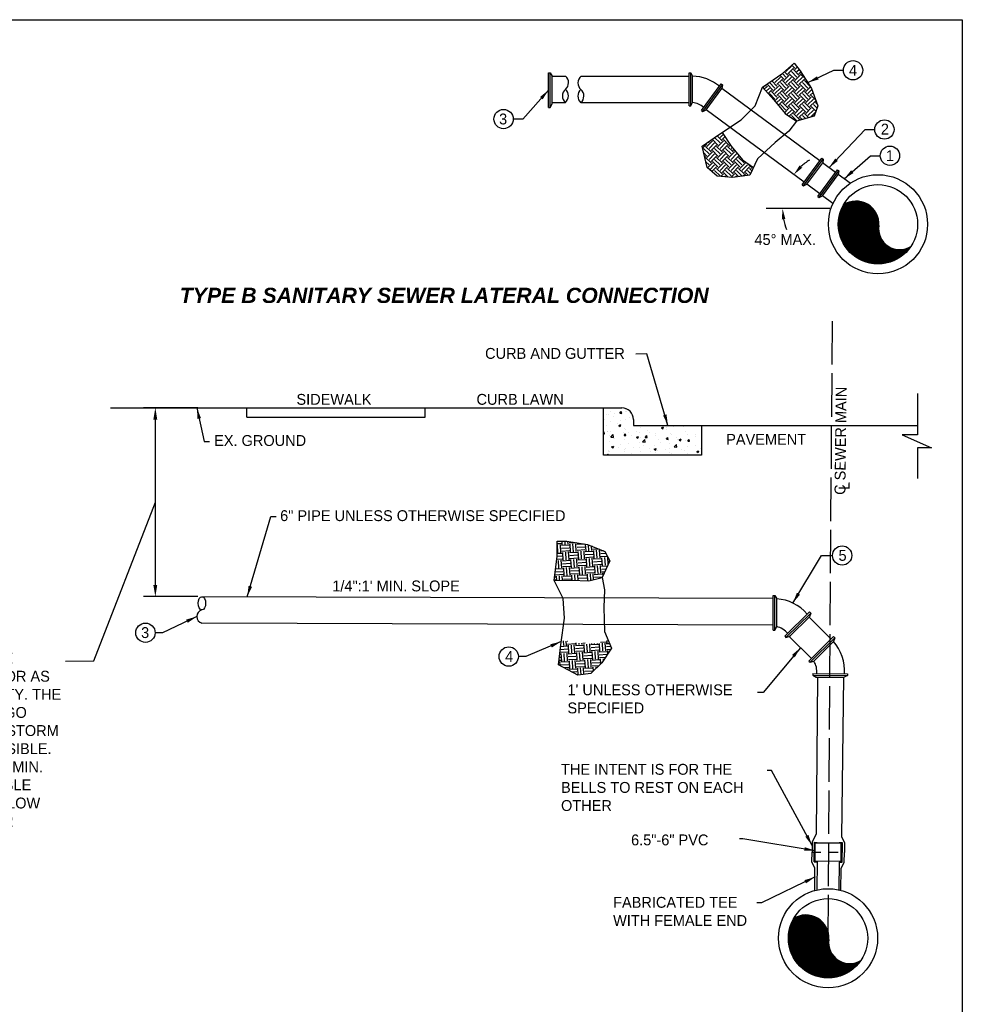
# Model space of a CAD drawing. Header units: feet. Extents: x 6 to 231, y 4 to 30.
# Tile 5 of 67: x 26 to 36, y 13 to 24. Entities that reach past the tile are written whole.
import ezdxf
from ezdxf.enums import TextEntityAlignment as Align

# ---------------------------------------------------------------- set-up
doc = ezdxf.new("R2010")
doc.units = ezdxf.units.FT
doc.header["$MEASUREMENT"] = 0
doc.linetypes.add('B', pattern=[0.3, 0.25, -0.05])
doc.linetypes.add('C', pattern=[0.6, 0.5, -0.1])
doc.layers.add('COLUMNS', color=6, linetype='Continuous', plot=False)
for name, color, linetype in [('DETAIL', 50, 'Continuous'), ('P-HATCH', 247, 'Continuous'), ('text', 9, 'Continuous'), ('UTIL_SAN', 6, 'Continuous')]:
    doc.layers.add(name, color=color, linetype=linetype)
doc.styles.add('Slanted-Normal', font='font31.shx', dxfattribs={"height": 0.14})
doc.styles.get("Standard").update_dxf_attribs({"font": 'arial.ttf'})
doc.dimstyles.new('COEC', dxfattribs={"dimscale": 13.9, "dimtxt": 0.18, "dimasz": 0.18, "dimexe": 0.18, "dimexo": 0.0625, "dimgap": 0.09, "dimtad": 1, "dimzin": 0, "dimdsep": 46, "dimtxsty": 'Standard', "dimcen": 0.09, "dimclrd": 256, "dimclre": 256, "dimclrt": 256, "dimaunit": 1, "dimadec": 4, "dimazin": 0, "dimtfac": 1, "dimtofl": 0, "dimtmove": 0, "dimatfit": 3, "dimfxl": 1, "dimtolj": 1, "dimtzin": 0, "dimlwd": -1, "dimlwe": -1, "dimarcsym": 0})
doc.dimstyles.get("Standard").update_dxf_attribs({"dimtxt": 0.18, "dimasz": 0.18, "dimexe": 0.18, "dimexo": 0.0625, "dimgap": 0.09, "dimtad": 0, "dimtih": 1, "dimtoh": 1, "dimdec": 4, "dimzin": 0, "dimdsep": 46, "dimtxsty": 'Standard', "dimcen": 0.09, "dimadec": 0, "dimazin": 0, "dimtfac": 1, "dimtdec": 4, "dimtofl": 0, "dimtmove": 0, "dimatfit": 3, "dimfxl": 1, "dimtolj": 1, "dimtzin": 0, "dimarcsym": 0})

# ---------------------------------------------------------------- blocks, each defined once
blk = doc.blocks.new('*X7')
at = {"color": 0}
for p, q in [((6.0338, 5.9889), (6.0338, 5.9889)), ((6.095, 5.9792), (6.1047, 5.9907)), ((6.095, 5.9792), (6.107, 5.9782)), ((6.107, 5.9782), (6.1047, 5.9907)), ((6.1331, 5.9882), (6.1331, 5.9882)), ((6.1348, 6.0017), (6.1348, 6.0017)), ((6.1366, 5.9924), (6.1366, 5.9924)), ((5.9897, 5.9356), (5.9897, 5.9356)), ((6.0073, 5.9717), (6.0073, 5.9717)), ((6.02, 5.9723), (6.02, 5.9723)), ((6.0314, 5.9223), (6.0314, 5.9223)), ((6.0543, 5.9579), (6.0543, 5.9579)), ((6.0573, 5.9783), (6.0573, 5.9783)), ((6.0964, 5.9311), (6.0964, 5.9311)), ((6.1324, 5.9351), (6.1324, 5.9351)), ((6.161, 5.9534), (6.161, 5.9534)), ((5.9849, 5.848), (5.989, 5.8528)), ((5.9913, 5.8403), (5.989, 5.8528)), ((6.0047, 5.8994), (6.0047, 5.8994)), ((6.0117, 5.853), (6.0117, 5.853)), ((6.0145, 5.8563), (6.0145, 5.8563)), ((6.029, 5.8557), (6.029, 5.8557)), ((6.0805, 5.9094), (6.0805, 5.9094)), ((6.0878, 5.897), (6.1018, 5.9024)), ((6.0878, 5.897), (6.0978, 5.8903)), ((6.0978, 5.8903), (6.1018, 5.9024)), ((6.1212, 5.8518), (6.1212, 5.8518)), ((6.1284, 5.873), (6.1284, 5.873)), ((6.13, 5.8685), (6.13, 5.8685)), ((6.1541, 5.8471), (6.1541, 5.8471)), ((6.2042, 5.8537), (6.2042, 5.8537)), ((6.228, 5.8473), (6.228, 5.8473)), ((6.2339, 5.8835), (6.2339, 5.8835)), ((6.245, 5.893), (6.245, 5.893)), ((6.28, 5.8637), (6.28, 5.8637)), ((6.2929, 5.8491), (6.2929, 5.8491)), ((6.3752, 5.881), (6.3892, 5.8864)), ((6.3752, 5.881), (6.3852, 5.8743)), ((6.3852, 5.8743), (6.3892, 5.8864)), ((6.4063, 5.8803), (6.4063, 5.8803)), ((6.4096, 5.8691), (6.4096, 5.8691)), ((6.4563, 5.8869), (6.4563, 5.8869)), ((6.5262, 5.8892), (6.5262, 5.8892)), ((6.539, 5.8588), (6.539, 5.8588)), ((5.9849, 5.8408), (5.9913, 5.8403)), ((6.0265, 5.7891), (6.0265, 5.7891)), ((6.0278, 5.8305), (6.0278, 5.8305)), ((6.0349, 5.8185), (6.0504, 5.8347)), ((6.0349, 5.8185), (6.0527, 5.8157)), ((6.0527, 5.8157), (6.0505, 5.8347)), ((6.0597, 5.8091), (6.0597, 5.8091)), ((6.1228, 5.8288), (6.1324, 5.8403)), ((6.1228, 5.8288), (6.1347, 5.8277)), ((6.1276, 5.802), (6.1276, 5.802)), ((6.1348, 5.8277), (6.1324, 5.8403)), ((6.1763, 5.8291), (6.1763, 5.8291)), ((6.2072, 5.8165), (6.2212, 5.8219)), ((6.2072, 5.8165), (6.2171, 5.8098)), ((6.2171, 5.8098), (6.2212, 5.8219)), ((6.2274, 5.7848), (6.2274, 5.7848)), ((6.2314, 5.8169), (6.2314, 5.8169)), ((6.2483, 5.7854), (6.2639, 5.8016)), ((6.2483, 5.7854), (6.2661, 5.7826)), ((6.2661, 5.7826), (6.2639, 5.8016)), ((6.2662, 5.8162), (6.2759, 5.8277)), ((6.2662, 5.8162), (6.2782, 5.8152)), ((6.2782, 5.8152), (6.2759, 5.8277)), ((6.3341, 5.831), (6.3341, 5.831)), ((6.3348, 5.8427), (6.3348, 5.8427)), ((6.3537, 5.8014), (6.3537, 5.8014)), ((6.4037, 5.808), (6.4037, 5.808)), ((6.4097, 5.8037), (6.4193, 5.8152)), ((6.4097, 5.8037), (6.4217, 5.8026)), ((6.4217, 5.8026), (6.4193, 5.8152)), ((6.4351, 5.8438), (6.4351, 5.8438)), ((6.4415, 5.8382), (6.4415, 5.8382)), ((6.4795, 5.818), (6.4795, 5.818)), ((6.486, 5.7992), (6.486, 5.7992)), ((6.4946, 5.8005), (6.5086, 5.8058)), ((6.4946, 5.8005), (6.5046, 5.7938)), ((6.5046, 5.7938), (6.5086, 5.8058)), ((6.5366, 5.7922), (6.5366, 5.7922)), ((6.5483, 5.8337), (6.5483, 5.8337)), ((6.5531, 5.7911), (6.5628, 5.8026)), ((6.5531, 5.7911), (6.5651, 5.7901)), ((6.5651, 5.7901), (6.5628, 5.8026)), ((6.6026, 5.8192), (6.6026, 5.8192)), ((6.6058, 5.8346), (6.6058, 5.8346)), ((6.0177, 5.7272), (6.0177, 5.7272)), ((6.0194, 5.7191), (6.0194, 5.7191)), ((6.0241, 5.7226), (6.0241, 5.7226)), ((6.0391, 5.752), (6.0532, 5.7574)), ((6.0391, 5.752), (6.0491, 5.7453)), ((6.0491, 5.7453), (6.0532, 5.7574)), ((6.0823, 5.7496), (6.0823, 5.7496)), ((6.1015, 5.7682), (6.1015, 5.7682)), ((6.1245, 5.7227), (6.1245, 5.7227)), ((6.1251, 5.7354), (6.1251, 5.7354)), ((6.136, 5.7391), (6.136, 5.7391)), ((6.1516, 5.7748), (6.1516, 5.7748)), ((6.1891, 5.7451), (6.1891, 5.7451)), ((6.229, 5.7504), (6.229, 5.7504)), ((6.2312, 5.7182), (6.2312, 5.7182)), ((6.2527, 5.7591), (6.2527, 5.7591)), ((6.2958, 5.7405), (6.2958, 5.7405)), ((6.301, 5.7225), (6.301, 5.7225)), ((6.3266, 5.736), (6.3406, 5.7413)), ((6.3266, 5.736), (6.3365, 5.7293)), ((6.3317, 5.7645), (6.3317, 5.7645)), ((6.3365, 5.7293), (6.3406, 5.7413)), ((6.338, 5.7137), (6.338, 5.7137)), ((6.3511, 5.7291), (6.3511, 5.7291)), ((6.3693, 5.7791), (6.3693, 5.7791)), ((6.4026, 5.736), (6.4026, 5.736)), ((6.4269, 5.7391), (6.4269, 5.7391)), ((6.4327, 5.7773), (6.4327, 5.7773)), ((6.4618, 5.7523), (6.4773, 5.7685)), ((6.4618, 5.7523), (6.4796, 5.7495)), ((6.4796, 5.7495), (6.4773, 5.7685)), ((6.5094, 5.7315), (6.5094, 5.7315)), ((6.5342, 5.7257), (6.5342, 5.7257)), ((6.5532, 5.7557), (6.5532, 5.7557)), ((6.6032, 5.7623), (6.6032, 5.7623)), ((6.614, 5.7199), (6.628, 5.7253)), ((6.614, 5.7199), (6.6239, 5.7132)), ((6.6161, 5.727), (6.6161, 5.727)), ((6.624, 5.7132), (6.628, 5.7253)), ((6.6368, 5.7398), (6.6368, 5.7398)), ((6.012, 5.6967), (6.0167, 5.7024)), ((6.0178, 5.6967), (6.0167, 5.7024)), ((6.1747, 5.7059), (6.1747, 5.7059)), ((6.3293, 5.6979), (6.3293, 5.6979)), ((6.4303, 5.7107), (6.4303, 5.7107)), ((6.4448, 5.7092), (6.4448, 5.7092)), ((6.5515, 5.7047), (6.5515, 5.7047)), ((6.5943, 5.6998), (6.5943, 5.6998))]:
    blk.add_line(p, q, dxfattribs=at)
blk = doc.blocks.new('*X8')
at = {"color": 0}
for p, q in [((5.09, -96.73), (8.32, -93.51)), ((5.09, -96.91), (8.47, -93.54)), ((5.09, -97.09), (8.61, -93.57)), ((5.09, -97.26), (8.75, -93.61)), ((5.1, -96.54), (8.16, -93.49)), ((5.1, -97.43), (8.88, -93.65)), ((5.12, -96.35), (8, -93.47)), ((5.12, -97.59), (9.01, -93.7)), ((5.14, -97.75), (9.14, -93.75)), ((5.15, -96.15), (7.83, -93.46)), ((5.16, -97.9), (9.26, -93.8)), ((5.18, -95.94), (7.65, -93.47)), ((5.22, -95.72), (7.46, -93.48)), ((5.28, -95.48), (7.26, -93.5)), ((5.35, -95.24), (7.04, -93.54)), ((5.43, -94.98), (6.81, -93.6)), ((5.54, -94.69), (6.54, -93.69)), ((5.69, -94.37), (6.23, -93.83)), ((5.18, -98.05), (9.38, -93.86)), ((5.21, -98.2), (9.49, -93.92)), ((5.24, -98.35), (9.6, -93.99)), ((5.28, -98.49), (9.71, -94.06)), ((5.32, -98.63), (9.81, -94.13)), ((5.36, -98.76), (9.91, -94.21)), ((5.4, -98.9), (10.01, -94.29)), ((5.45, -99.03), (10.1, -94.37)), ((5.49, -99.16), (10.19, -94.46)), ((5.55, -99.28), (10.28, -94.55)), ((5.6, -99.41), (10.36, -94.64)), ((5.65, -99.53), (10.44, -94.74)), ((5.71, -99.65), (10.52, -94.84)), ((5.77, -99.77), (10.6, -94.94)), ((5.83, -99.88), (10.67, -95.05)), ((5.9, -99.99), (10.73, -95.15)), ((5.96, -100.1), (10.8, -95.27)), ((6.03, -100.21), (10.86, -95.38)), ((6.1, -100.32), (10.92, -95.5)), ((6.17, -100.42), (10.97, -95.63)), ((6.25, -100.53), (11.02, -95.76)), ((6.32, -100.63), (11.06, -95.89)), ((6.4, -100.73), (11.1, -96.03)), ((6.48, -100.83), (11.13, -96.17)), ((6.56, -100.92), (11.16, -96.32)), ((6.64, -101.01), (11.19, -96.47)), ((6.73, -101.11), (11.2, -96.63)), ((6.81, -101.2), (11.21, -96.8)), ((6.9, -101.28), (11.21, -96.97)), ((6.99, -101.37), (11.21, -97.16)), ((7.09, -101.46), (11.18, -97.36)), ((7.18, -101.54), (11.17, -97.54)), ((7.28, -101.62), (11.17, -97.72)), ((7.37, -101.7), (11.18, -97.89)), ((7.47, -101.77), (11.2, -98.05)), ((7.58, -101.85), (11.23, -98.2)), ((7.68, -101.92), (11.26, -98.35)), ((7.78, -101.99), (11.29, -98.49)), ((7.89, -102.06), (11.33, -98.62)), ((8, -102.13), (11.38, -98.75)), ((8.11, -102.2), (11.43, -98.88)), ((8.23, -102.26), (11.49, -99)), ((8.34, -102.32), (11.54, -99.12)), ((8.46, -102.38), (11.61, -99.23)), ((8.58, -102.44), (11.67, -99.34)), ((8.7, -102.49), (11.75, -99.45)), ((8.83, -102.54), (11.82, -99.55)), ((8.95, -102.59), (11.9, -99.65)), ((9.08, -102.64), (11.98, -99.74)), ((9.21, -102.68), (12.06, -99.84)), ((9.35, -102.73), (12.15, -99.92)), ((9.49, -102.77), (12.24, -100.01)), ((9.63, -102.8), (12.34, -100.09)), ((9.77, -102.84), (12.44, -100.17)), ((9.91, -102.87), (12.54, -100.24)), ((10.06, -102.9), (12.65, -100.31)), ((10.22, -102.92), (12.76, -100.38)), ((10.37, -102.94), (12.87, -100.44)), ((10.53, -102.96), (12.99, -100.5)), ((10.7, -102.97), (13.11, -100.56)), ((10.86, -102.98), (13.23, -100.61)), ((11.04, -102.98), (13.36, -100.66)), ((11.21, -102.98), (13.5, -100.7)), ((11.4, -102.98), (13.64, -100.73)), ((11.59, -102.96), (13.79, -100.76)), ((11.78, -102.94), (13.94, -100.79)), ((11.99, -102.92), (14.1, -100.81)), ((12.2, -102.88), (14.26, -100.82)), ((12.42, -102.83), (14.44, -100.82)), ((12.66, -102.77), (14.63, -100.81)), ((12.91, -102.7), (14.83, -100.79)), ((13.18, -102.61), (15.04, -100.75)), ((13.48, -102.49), (15.28, -100.69)), ((13.81, -102.33), (15.55, -100.59)), ((14.21, -102.11), (15.88, -100.44)), ((14.79, -101.71), (15.81, -100.69))]:
    blk.add_line(p, q, dxfattribs=at)
blk = doc.blocks.new('*X9')
at = {"color": 0}
for p, q in [((5.09, -96.73), (8.32, -93.51)), ((5.09, -96.91), (8.47, -93.54)), ((5.09, -97.09), (8.61, -93.57)), ((5.09, -97.26), (8.75, -93.61)), ((5.1, -96.54), (8.16, -93.49)), ((5.1, -97.43), (8.88, -93.65)), ((5.12, -96.35), (8, -93.47)), ((5.12, -97.59), (9.01, -93.7)), ((5.14, -97.75), (9.14, -93.75)), ((5.15, -96.15), (7.83, -93.46)), ((5.16, -97.9), (9.26, -93.8)), ((5.18, -95.94), (7.65, -93.47)), ((5.22, -95.72), (7.46, -93.48)), ((5.28, -95.48), (7.26, -93.5)), ((5.35, -95.24), (7.04, -93.54)), ((5.43, -94.98), (6.81, -93.6)), ((5.54, -94.69), (6.54, -93.69)), ((5.69, -94.37), (6.23, -93.83)), ((5.18, -98.05), (9.38, -93.86)), ((5.21, -98.2), (9.49, -93.92)), ((5.24, -98.35), (9.6, -93.99)), ((5.28, -98.49), (9.71, -94.06)), ((5.32, -98.63), (9.81, -94.13)), ((5.36, -98.76), (9.91, -94.21)), ((5.4, -98.9), (10.01, -94.29)), ((5.45, -99.03), (10.1, -94.37)), ((5.49, -99.16), (10.19, -94.46)), ((5.55, -99.28), (10.28, -94.55)), ((5.6, -99.41), (10.36, -94.64)), ((5.65, -99.53), (10.44, -94.74)), ((5.71, -99.65), (10.52, -94.84)), ((5.77, -99.77), (10.6, -94.94)), ((5.83, -99.88), (10.67, -95.05)), ((5.9, -99.99), (10.73, -95.15)), ((5.96, -100.1), (10.8, -95.27)), ((6.03, -100.21), (10.86, -95.38)), ((6.1, -100.32), (10.92, -95.5)), ((6.17, -100.42), (10.97, -95.63)), ((6.25, -100.53), (11.02, -95.76)), ((6.32, -100.63), (11.06, -95.89)), ((6.4, -100.73), (11.1, -96.03)), ((6.48, -100.83), (11.13, -96.17)), ((6.56, -100.92), (11.16, -96.32)), ((6.64, -101.01), (11.19, -96.47)), ((6.73, -101.11), (11.2, -96.63)), ((6.81, -101.2), (11.21, -96.8)), ((6.9, -101.28), (11.21, -96.97)), ((6.99, -101.37), (11.21, -97.16)), ((7.09, -101.46), (11.18, -97.36)), ((7.18, -101.54), (11.17, -97.54)), ((7.28, -101.62), (11.17, -97.72)), ((7.37, -101.7), (11.18, -97.89)), ((7.47, -101.77), (11.2, -98.05)), ((7.58, -101.85), (11.23, -98.2)), ((7.68, -101.92), (11.26, -98.35)), ((7.78, -101.99), (11.29, -98.49)), ((7.89, -102.06), (11.33, -98.62)), ((8, -102.13), (11.38, -98.75)), ((8.11, -102.2), (11.43, -98.88)), ((8.23, -102.26), (11.49, -99)), ((8.34, -102.32), (11.54, -99.12)), ((8.46, -102.38), (11.61, -99.23)), ((8.58, -102.44), (11.67, -99.34)), ((8.7, -102.49), (11.75, -99.45)), ((8.83, -102.54), (11.82, -99.55)), ((8.95, -102.59), (11.9, -99.65)), ((9.08, -102.64), (11.98, -99.74)), ((9.21, -102.68), (12.06, -99.84)), ((9.35, -102.73), (12.15, -99.92)), ((9.49, -102.77), (12.24, -100.01)), ((9.63, -102.8), (12.34, -100.09)), ((9.77, -102.84), (12.44, -100.17)), ((9.91, -102.87), (12.54, -100.24)), ((10.06, -102.9), (12.65, -100.31)), ((10.22, -102.92), (12.76, -100.38)), ((10.37, -102.94), (12.87, -100.44)), ((10.53, -102.96), (12.99, -100.5)), ((10.7, -102.97), (13.11, -100.56)), ((10.86, -102.98), (13.23, -100.61)), ((11.04, -102.98), (13.36, -100.66)), ((11.21, -102.98), (13.5, -100.7)), ((11.4, -102.98), (13.64, -100.73)), ((11.59, -102.96), (13.79, -100.76)), ((11.78, -102.94), (13.94, -100.79)), ((11.99, -102.92), (14.1, -100.81)), ((12.2, -102.88), (14.26, -100.82)), ((12.42, -102.83), (14.44, -100.82)), ((12.66, -102.77), (14.63, -100.81)), ((12.91, -102.7), (14.83, -100.79)), ((13.18, -102.61), (15.04, -100.75)), ((13.48, -102.49), (15.28, -100.69)), ((13.81, -102.33), (15.55, -100.59)), ((14.21, -102.11), (15.88, -100.44)), ((14.79, -101.71), (15.81, -100.69))]:
    blk.add_line(p, q, dxfattribs=at)
blk = doc.blocks.new('*X10')
at = {"color": 0}
for p, q in [((5.8557, 2.9124), (5.8911, 2.9478)), ((5.869, 2.8991), (5.9043, 2.9345)), ((5.9132, 2.9345), (5.894, 2.9537)), ((5.9397, 2.8903), (5.9043, 2.9257)), ((5.9082, 2.966), (5.9081, 2.9661)), ((5.9132, 2.9257), (5.9288, 2.9413)), ((5.9264, 2.9124), (5.9409, 2.9268)), ((5.7718, 2.8549), (5.7812, 2.8644)), ((5.785, 2.8417), (5.8204, 2.877)), ((5.7983, 2.8284), (5.8336, 2.8638)), ((5.8425, 2.8638), (5.8172, 2.8891)), ((5.8557, 2.877), (5.8329, 2.8999)), ((5.869, 2.8196), (5.8336, 2.8549)), ((5.8425, 2.8549), (5.8778, 2.8903)), ((5.869, 2.8903), (5.8472, 2.9121)), ((5.8557, 2.8417), (5.8911, 2.877)), ((5.869, 2.8284), (5.9043, 2.8638)), ((5.9132, 2.8638), (5.8778, 2.8991)), ((5.9264, 2.877), (5.8911, 2.9124)), ((5.9397, 2.8196), (5.9043, 2.8549)), ((5.9132, 2.8549), (5.9485, 2.8903)), ((5.9264, 2.8417), (5.9618, 2.877)), ((5.9397, 2.8991), (5.9523, 2.9118)), ((5.9397, 2.8284), (5.9751, 2.8638)), ((5.982, 2.8656), (5.9485, 2.8991)), ((6.0104, 2.8196), (5.9751, 2.8549)), ((5.9839, 2.8549), (5.987, 2.858)), ((5.7143, 2.8063), (5.7071, 2.8135)), ((5.7168, 2.8), (5.7364, 2.8196)), ((5.7276, 2.8196), (5.7228, 2.8243)), ((5.7293, 2.786), (5.7497, 2.8063)), ((5.7718, 2.7931), (5.7364, 2.8284)), ((5.7419, 2.7721), (5.7629, 2.7931)), ((5.785, 2.8063), (5.7497, 2.8417)), ((5.7983, 2.8196), (5.7648, 2.8531)), ((5.7718, 2.7842), (5.8071, 2.8196)), ((5.785, 2.771), (5.8204, 2.8063)), ((5.7983, 2.7577), (5.8336, 2.7931)), ((5.8425, 2.7931), (5.8071, 2.8284)), ((5.8557, 2.8063), (5.8204, 2.8417)), ((5.8425, 2.7842), (5.8778, 2.8196)), ((5.8557, 2.771), (5.8911, 2.8063)), ((5.869, 2.7577), (5.9043, 2.7931)), ((5.9132, 2.7931), (5.8778, 2.8284)), ((5.9264, 2.8063), (5.8911, 2.8417)), ((5.9132, 2.7842), (5.9485, 2.8196)), ((5.9264, 2.771), (5.9618, 2.8063)), ((5.9397, 2.7577), (5.9751, 2.7931)), ((5.9839, 2.7931), (5.9485, 2.8284)), ((5.9971, 2.8063), (5.9618, 2.8417)), ((5.9839, 2.7842), (6.0146, 2.815)), ((5.9971, 2.8417), (5.9973, 2.8419)), ((5.9971, 2.771), (6.0239, 2.7977)), ((5.785, 2.7356), (5.7497, 2.771)), ((5.7983, 2.7489), (5.7629, 2.7842)), ((5.7835, 2.7253), (5.8071, 2.7489)), ((5.7955, 2.7107), (5.8204, 2.7356)), ((5.8425, 2.7224), (5.8071, 2.7577)), ((5.8557, 2.7356), (5.8204, 2.771)), ((5.869, 2.7489), (5.8336, 2.7842)), ((5.8425, 2.7135), (5.8778, 2.7489)), ((5.8557, 2.7003), (5.8911, 2.7356)), ((5.9132, 2.7224), (5.8778, 2.7577)), ((5.9264, 2.7356), (5.8911, 2.771)), ((5.9397, 2.7489), (5.9043, 2.7842)), ((5.9132, 2.7135), (5.9485, 2.7489)), ((5.9264, 2.7003), (5.9618, 2.7356)), ((5.9839, 2.7224), (5.9485, 2.7577)), ((5.9971, 2.7356), (5.9618, 2.771)), ((6.0104, 2.7489), (5.9751, 2.7842)), ((5.9839, 2.7135), (6.0192, 2.7489)), ((5.9971, 2.7003), (6.0325, 2.7356)), ((6.0104, 2.7577), (6.0309, 2.7782)), ((6.0487, 2.7282), (6.0192, 2.7577)), ((6.034, 2.7695), (6.0325, 2.771)), ((5.8074, 2.6962), (5.8336, 2.7224)), ((5.8557, 2.6649), (5.8204, 2.7003)), ((5.869, 2.6782), (5.8336, 2.7135)), ((5.8472, 2.6476), (5.8778, 2.6782)), ((5.8618, 2.6356), (5.8911, 2.6649)), ((5.869, 2.687), (5.9043, 2.7224)), ((5.9132, 2.6517), (5.8778, 2.687)), ((5.9264, 2.6649), (5.8911, 2.7003)), ((5.9397, 2.6782), (5.9043, 2.7135)), ((5.9132, 2.6428), (5.9485, 2.6782)), ((5.9264, 2.6296), (5.9618, 2.6649)), ((5.9397, 2.687), (5.9751, 2.7224)), ((5.9839, 2.6517), (5.9485, 2.687)), ((5.9971, 2.6649), (5.9618, 2.7003)), ((6.0104, 2.6782), (5.9751, 2.7135)), ((5.9839, 2.6428), (6.0192, 2.6782)), ((5.9971, 2.6296), (6.0325, 2.6649)), ((6.0104, 2.687), (6.0458, 2.7224)), ((6.0492, 2.657), (6.0192, 2.687)), ((6.0565, 2.6763), (6.0325, 2.7003)), ((6.0586, 2.7007), (6.0458, 2.7135)), ((5.8777, 2.625), (5.9043, 2.6517)), ((5.9261, 2.5945), (5.8911, 2.6296)), ((5.9397, 2.6075), (5.9043, 2.6428)), ((5.9394, 2.5983), (5.9485, 2.6075)), ((5.9397, 2.6163), (5.9751, 2.6517)), ((5.9605, 2.6044), (5.9485, 2.6163)), ((5.9811, 2.6102), (5.9618, 2.6296)), ((6.0017, 2.6161), (5.9751, 2.6428)), ((6.0136, 2.6195), (6.0458, 2.6517)), ((6.0361, 2.6259), (6.0325, 2.6296)), ((5.4182, 2.4395), (5.3829, 2.4749)), ((5.4315, 2.4528), (5.3967, 2.4876)), ((5.4447, 2.466), (5.4124, 2.4984)), ((5.4182, 2.5014), (5.4216, 2.5048)), ((5.4315, 2.4881), (5.4534, 2.51)), ((5.4447, 2.4749), (5.4637, 2.4938)), ((5.4889, 2.4395), (5.4536, 2.4749)), ((5.4683, 2.4867), (5.4668, 2.4881)), ((5.3194, 2.4203), (5.3387, 2.4395)), ((5.3608, 2.3821), (5.3254, 2.4174)), ((5.374, 2.3953), (5.3387, 2.4307)), ((5.3475, 2.4395), (5.3392, 2.4478)), ((5.3475, 2.4307), (5.3829, 2.466)), ((5.3608, 2.4528), (5.3549, 2.4587)), ((5.3608, 2.4174), (5.3961, 2.4528)), ((5.374, 2.466), (5.3705, 2.4695)), ((5.374, 2.4042), (5.4094, 2.4395)), ((5.4315, 2.3821), (5.3961, 2.4174)), ((5.4447, 2.3953), (5.4094, 2.4307)), ((5.4182, 2.4307), (5.4536, 2.466)), ((5.4315, 2.4174), (5.4668, 2.4528)), ((5.4447, 2.4042), (5.4801, 2.4395)), ((5.5022, 2.3821), (5.4668, 2.4174)), ((5.5154, 2.3953), (5.4801, 2.4307)), ((5.4889, 2.4307), (5.4981, 2.4399)), ((5.5022, 2.4174), (5.5093, 2.4245)), ((5.3475, 2.3688), (5.3267, 2.3896)), ((5.3329, 2.3631), (5.3387, 2.3688)), ((5.374, 2.3246), (5.3387, 2.36)), ((5.3475, 2.36), (5.3829, 2.3953)), ((5.3608, 2.3467), (5.3961, 2.3821)), ((5.374, 2.3335), (5.4094, 2.3688)), ((5.4182, 2.3688), (5.3829, 2.4042)), ((5.4447, 2.3246), (5.4094, 2.36)), ((5.4182, 2.36), (5.4536, 2.3953)), ((5.4315, 2.3467), (5.4668, 2.3821)), ((5.4447, 2.3335), (5.4801, 2.3688)), ((5.4889, 2.3688), (5.4536, 2.4042)), ((5.5154, 2.3246), (5.4801, 2.36)), ((5.4889, 2.36), (5.5243, 2.3953)), ((5.5022, 2.3467), (5.5375, 2.3821)), ((5.5154, 2.4042), (5.5212, 2.41)), ((5.5154, 2.3335), (5.5508, 2.3688)), ((5.5337, 2.3948), (5.5243, 2.4042)), ((5.5861, 2.3246), (5.5508, 2.36)), ((5.5596, 2.36), (5.561, 2.3614)), ((5.3608, 2.3114), (5.3403, 2.3318)), ((5.3511, 2.2929), (5.3829, 2.3246)), ((5.3653, 2.2805), (5.3961, 2.3114)), ((5.3794, 2.2682), (5.4094, 2.2981)), ((5.4182, 2.2981), (5.3829, 2.3335)), ((5.4315, 2.3114), (5.3961, 2.3467)), ((5.4447, 2.2539), (5.4094, 2.2893)), ((5.4182, 2.2893), (5.4536, 2.3246)), ((5.4315, 2.276), (5.4668, 2.3114)), ((5.4447, 2.2627), (5.4801, 2.2981)), ((5.4889, 2.2981), (5.4536, 2.3335)), ((5.5022, 2.3114), (5.4668, 2.3467)), ((5.5154, 2.2539), (5.4801, 2.2893)), ((5.4889, 2.2893), (5.5243, 2.3246)), ((5.5022, 2.276), (5.5375, 2.3114)), ((5.5154, 2.2627), (5.5508, 2.2981)), ((5.5596, 2.2981), (5.5243, 2.3335)), ((5.5729, 2.3114), (5.5375, 2.3467)), ((5.5861, 2.2539), (5.5508, 2.2893)), ((5.5596, 2.2893), (5.595, 2.3246)), ((5.5729, 2.3467), (5.573, 2.3468)), ((5.5729, 2.276), (5.6082, 2.3114)), ((5.5861, 2.3335), (5.5879, 2.3352)), ((5.5861, 2.2627), (5.6215, 2.2981)), ((5.6303, 2.2981), (5.6041, 2.3244)), ((5.6372, 2.2736), (5.6215, 2.2893)), ((5.6303, 2.2893), (5.6408, 2.2997)), ((5.4315, 2.2406), (5.3961, 2.276)), ((5.4359, 2.2362), (5.4536, 2.2539)), ((5.4841, 2.2322), (5.4536, 2.2627)), ((5.4604, 2.2342), (5.4668, 2.2406)), ((5.5022, 2.2406), (5.4668, 2.276)), ((5.5012, 2.2308), (5.5243, 2.2539)), ((5.5513, 2.2357), (5.5243, 2.2627)), ((5.5295, 2.2326), (5.5375, 2.2406)), ((5.5729, 2.2406), (5.5375, 2.276)), ((5.5811, 2.24), (5.595, 2.2539)), ((5.6132, 2.2446), (5.595, 2.2627)), ((5.6288, 2.2555), (5.6082, 2.276))]:
    blk.add_line(p, q, dxfattribs=at)
blk = doc.blocks.new('*D45')
at = {"layer": 'Defpoints', "color": 0, "transparency": 16777216}
for p in [(27.19, 19.91), (27.726, 19.91), (27.726, 17.737)]:
    blk.add_point(p, dxfattribs=at)
at = {"layer": 'text', "transparency": 16777216}
for p, q in [((27.679, 19.91), (27.055, 19.91)), ((27.19, 17.872), (27.19, 19.775)), ((27.679, 17.737), (27.055, 17.737))]:
    blk.add_line(p, q, dxfattribs=at)
for points in [[(27.167, 19.775), (27.212, 19.775), (27.19, 19.91)], [(27.167, 17.872), (27.212, 17.872), (27.19, 17.737)]]:
    blk.add_solid(points, dxfattribs=at)

msp = doc.modelspace()

# ---------------------------------------------------------------- linework, layer by layer
at = {"layer": 'COLUMNS'}
msp.add_lwpolyline([(6.09752, 3.62445), (6.09752, 24.37445), (36.47252, 24.37445), (36.47252, 3.62445)], close=True, dxfattribs=at)
at = {"layer": 'DETAIL'}
for p, q in [((35.95749, 20.07584), (35.95749, 19.59889)), ((26.67466, 19.90988), (32.55433, 19.90988)), ((26.67466, 19.90988), (27.56047, 19.90988)), ((28.24293, 19.80003), (28.24293, 19.90988)), ((30.29444, 19.80003), (30.29444, 19.90988)), ((32.34595, 19.36596), (32.34595, 19.90988)), ((32.34595, 19.80003), (32.34595, 19.90988)), ((28.24293, 19.80003), (30.29444, 19.80003)), ((32.69074, 19.77347), (32.69074, 19.70699)), ((32.69074, 19.70699), (35.95749, 19.70699)), ((33.4714, 19.70699), (33.4714, 19.36596)), ((35.78207, 19.59889), (36.11872, 19.45053)), ((35.95749, 19.59889), (35.78207, 19.59889)), ((35.95749, 19.45053), (35.95749, 19.0981)), ((36.11872, 19.45053), (35.95749, 19.45053)), ((33.4714, 19.36596), (32.34595, 19.36596))]:
    msp.add_line(p, q, dxfattribs=at)
msp.add_arc((32.55433, 19.77347), 0.13641, 0, 90, dxfattribs=at)
at = {"layer": 'text', "color": 9}
msp.add_line((34.9496, 22.2016), (34.21535, 22.2016), dxfattribs=at)
at = {"layer": 'text', "linetype": 'C'}
msp.add_line((34.92802, 13.80741), (34.97823, 20.9487), dxfattribs=at)
at = {"layer": 'text'}
for points in [[(34.17501, 23.59852), (34.40649, 23.75743), (34.5367, 23.87299), (34.60904, 23.78632), (34.73925, 23.58408), (34.81159, 23.38184), (34.76818, 23.26627), (34.56564, 23.20849)], [(33.48055, 22.91958), (33.66863, 23.04959), (33.92905, 23.22294), (34.0882, 23.38184), (34.17501, 23.59852), (34.30522, 23.45407), (34.43543, 23.29516), (34.56564, 23.20849), (34.47883, 23.09292), (34.31968, 22.96291), (34.11713, 22.77512), (34.03033, 22.58732), (33.82778, 22.55843), (33.65416, 22.57288), (33.53842, 22.674), (33.48055, 22.91958)], [(33.71204, 23.07848), (33.81331, 22.91958), (33.94352, 22.76067), (34.07098, 22.67527)], [(31.77699, 17.92421), (31.8112, 18.2029), (31.81083, 18.377), (31.92368, 18.37381), (32.16145, 18.33746), (32.3609, 18.25774), (32.41875, 18.14869), (32.32793, 17.95865)], [(31.82589, 16.95424), (31.85301, 17.18127), (31.89556, 17.4912), (31.88188, 17.71568), (31.77699, 17.92421), (31.97146, 17.92613), (32.17676, 17.91847), (32.32793, 17.95865), (32.35704, 17.81708), (32.34908, 17.61173), (32.35568, 17.3356), (32.43891, 17.1462), (32.32644, 16.97529), (32.20065, 16.85476), (32.04823, 16.83499), (31.82589, 16.95424)]]:
    msp.add_lwpolyline(points, dxfattribs=at)
at = {"layer": 'text', "flags": 128}
msp.add_lwpolyline([(26.15498, 16.99566), (26.48071, 17.00058), (27.19, 18.8232)], dxfattribs=at)
at = {"layer": 'text'}
for centre in [(35.21551, 23.79213), (31.19567, 23.23183), (35.5764, 23.11109), (35.63975, 22.81006), (35.09023, 18.21048), (27.07631, 17.32186), (31.25532, 17.04785)]:
    msp.add_circle(centre, 0.11111, dxfattribs=at)
at = {"layer": 'text', "linetype": 'ByBlock'}
msp.add_arc((35.06285, 22.2016), 0.65758, 122.143004, 132.830144, dxfattribs=at)
at = {"layer": 'text', "color": 9, "linetype": 'ByBlock'}
msp.add_arc((35.06285, 22.2016), 0.65758, 190.687139, 201.374279, dxfattribs=at)
for points in [[(34.63102, 22.67024), (34.6006, 22.69747), (34.53413, 22.59259)], [(34.39635, 22.07776), (34.437, 22.08156), (34.40527, 22.2016)]]:
    msp.add_solid(points, dxfattribs=at)
at = {"layer": 'UTIL_SAN'}
for p, q in [((31.71353, 23.36587), (31.71353, 23.76496)), ((31.71353, 23.76496), (31.73348, 23.76496)), ((31.73348, 23.36587), (31.73348, 23.76496)), ((31.73348, 23.76496), (31.75344, 23.72505)), ((31.75344, 23.40578), (31.75344, 23.72505)), ((32.08835, 23.72505), (33.33109, 23.72505)), ((33.33109, 23.38276), (33.33109, 23.76294)), ((33.33109, 23.76294), (33.3501, 23.76294)), ((33.3501, 23.38276), (33.3501, 23.76294)), ((33.36911, 23.42078), (33.36911, 23.72492)), ((33.47241, 23.33042), (33.69835, 23.63618)), ((33.4877, 23.31913), (33.71364, 23.62488)), ((33.52558, 23.33841), (33.70633, 23.58301)), ((33.69835, 23.63618), (33.71364, 23.62488)), ((34.83405, 22.74905), (33.7062, 23.58283)), ((33.71364, 23.62488), (33.70633, 23.58301)), ((31.71353, 23.36587), (31.73348, 23.36587)), ((31.73348, 23.36587), (31.75344, 23.40578)), ((32.08835, 23.42103), (33.33109, 23.42091)), ((33.33109, 23.38276), (33.3501, 23.38276)), ((33.3501, 23.38276), (33.36911, 23.42078)), ((33.4877, 23.31913), (33.52558, 23.33841)), ((33.49435, 23.36011), (33.4943, 23.36014)), ((34.65331, 22.50446), (33.52558, 23.33841)), ((33.47241, 23.33042), (33.4877, 23.31913)), ((34.63071, 22.47387), (34.85826, 22.78181)), ((34.646, 22.46257), (34.87355, 22.77052)), ((34.85826, 22.78181), (34.87355, 22.77052)), ((34.87355, 22.77052), (34.86625, 22.72864)), ((34.68388, 22.48185), (34.86625, 22.72864)), ((35.01263, 22.61703), (34.86462, 22.72645)), ((34.80979, 22.34135), (35.0351, 22.64756)), ((34.8251, 22.33008), (35.05041, 22.6363)), ((34.86294, 22.34944), (35.04319, 22.59441)), ((35.0351, 22.64756), (35.05041, 22.6363)), ((35.05041, 22.6363), (35.04319, 22.59441)), ((35.04323, 22.59438), (35.04319, 22.59441)), ((35.18196, 22.49223), (35.04323, 22.59438)), ((34.63071, 22.47387), (34.64599, 22.46258)), ((34.64599, 22.46258), (34.68388, 22.48185)), ((34.65426, 22.50574), (34.65421, 22.50577)), ((34.83237, 22.37204), (34.68388, 22.48185)), ((34.80979, 22.34135), (34.8251, 22.33008)), ((34.8251, 22.33008), (34.86294, 22.34944)), ((34.83166, 22.37107), (34.83162, 22.37111)), ((34.98486, 22.25966), (34.8629, 22.34947)), ((34.2977, 17.71394), (27.7256, 17.73651)), ((34.2977, 17.35255), (34.2977, 17.75164)), ((34.2977, 17.75164), (34.31765, 17.75164)), ((34.31765, 17.35255), (34.31765, 17.75164)), ((34.31765, 17.75164), (34.33761, 17.71174)), ((34.33761, 17.39246), (34.33761, 17.71174)), ((34.4304, 17.28254), (34.71487, 17.56245)), ((34.71487, 17.56245), (34.72886, 17.54823)), ((34.44439, 17.26832), (34.72886, 17.54823)), ((34.48684, 17.28209), (34.71441, 17.50602)), ((34.71031, 17.50198), (34.96252, 17.24976)), ((34.72886, 17.54823), (34.71441, 17.50602)), ((34.2977, 17.4098), (27.7256, 17.43237)), ((34.2977, 17.35255), (34.31765, 17.35255)), ((34.31765, 17.35255), (34.33761, 17.39246)), ((34.4304, 17.28254), (34.44439, 17.26832)), ((34.44439, 17.26832), (34.48684, 17.28209)), ((34.45801, 17.30972), (34.45798, 17.30976)), ((34.48455, 17.27622), (34.73676, 17.024)), ((34.70854, 16.99578), (34.99074, 17.27798)), ((34.72265, 16.98167), (35.00485, 17.26387)), ((34.76498, 16.99578), (34.99074, 17.22154)), ((34.99074, 17.27798), (35.00485, 17.26387)), ((35.00485, 17.26387), (34.99074, 17.22154)), ((34.70854, 16.99578), (34.72265, 16.98167)), ((34.72265, 16.98167), (34.76498, 16.99578)), ((34.75287, 16.85244), (34.75271, 16.83249)), ((34.75271, 16.83249), (35.15179, 16.82926)), ((34.75271, 16.83249), (34.79246, 16.81221)), ((34.75287, 16.85244), (35.15195, 16.84922)), ((34.79161, 16.85213), (34.79161, 16.85218)), ((34.79246, 16.81221), (35.11172, 16.80963)), ((34.80575, 16.81226), (34.7932, 15.00679)), ((35.10565, 16.80968), (35.08349, 14.97514)), ((35.15179, 16.82926), (35.11172, 16.80963)), ((35.15195, 16.84922), (35.15179, 16.82926)), ((34.7932, 15.00679), (34.74449, 14.91106)), ((35.08349, 14.97514), (35.11649, 14.90798)), ((34.74449, 14.91106), (34.74371, 14.79842)), ((34.76852, 14.91089), (34.76774, 14.79825)), ((34.76852, 14.91089), (34.80234, 14.91065)), ((34.77836, 14.6944), (34.78035, 14.90185)), ((35.0797, 14.89977), (34.77979, 14.90185)), ((35.05419, 14.90841), (35.09246, 14.90814)), ((35.07926, 14.79567), (35.0797, 14.89977)), ((35.0797, 14.89977), (35.07926, 14.79561)), ((35.09246, 14.90814), (35.09168, 14.79551)), ((35.11649, 14.90798), (35.11571, 14.79534)), ((34.74263, 14.68578), (34.74371, 14.79842)), ((34.76666, 14.68555), (34.76774, 14.79819)), ((35.07797, 14.69152), (35.07926, 14.79567)), ((35.0906, 14.68293), (35.09168, 14.79557)), ((35.11462, 14.6827), (35.11571, 14.79534)), ((34.77776, 14.6138), (34.74263, 14.68578)), ((34.76666, 14.68555), (34.80236, 14.68521)), ((34.77512, 14.3568), (34.77759, 14.61415)), ((35.07797, 14.69152), (34.77807, 14.6944)), ((34.80236, 14.68521), (34.7998, 14.36308)), ((35.05421, 14.68328), (35.05167, 14.36411)), ((35.05421, 14.68328), (35.0906, 14.68293)), ((35.07747, 14.61015), (35.11462, 14.6827)), ((34.77519, 14.35682), (34.77664, 14.53948)), ((35.07506, 14.3584), (35.07747, 14.61015))]:
    msp.add_line(p, q, dxfattribs=at)
at = {"layer": 'UTIL_SAN', "linetype": 'Continuous'}
for p, q in [((31.75344, 23.72505), (31.90885, 23.72505)), ((31.75344, 23.42089), (31.90631, 23.42093))]:
    msp.add_line(p, q, dxfattribs=at)
at = {"layer": 'UTIL_SAN', "linetype": 'B', "ltscale": 0.25}
msp.add_line((34.74371, 14.79835), (35.11571, 14.79577), dxfattribs=at)
at = {"layer": 'UTIL_SAN', "linetype": 'Continuous'}
msp.add_lwpolyline([(33.3501, 23.76294), (33.36911, 23.72458)], dxfattribs=at)
at = {"layer": 'UTIL_SAN'}
for centre, radius in [((35.50262, 22.02066), 0.57027), ((35.50262, 22.02066), 0.45621), ((34.92802, 13.80741), 0.57027), ((34.92802, 13.80741), 0.45621)]:
    msp.add_circle(centre, radius, dxfattribs=at)
at = {"layer": 'UTIL_SAN', "linetype": 'Continuous'}
for centre, start, end in [((31.84265, 23.64957), 310.296816, 48.747267), ((32.1515, 23.64699), 130.296816, 228.747267), ((31.97252, 23.49641), 130.296816, 228.747267), ((31.84138, 23.49751), 310.296816, 48.747267), ((32.15023, 23.49493), 130.296816, 228.747267), ((32.01909, 23.49602), 310.296816, 48.747267)]:
    msp.add_arc(centre, 0.1004, start, end, dxfattribs=at)
at = {"layer": 'UTIL_SAN'}
for centre, radius, start, end in [((33.3563, 23.22243), 0.50232, 50.204406, 88.538812), ((33.3501, 23.19267), 0.22811, 49.269026, 85.31582), ((35.17849, 22.77806), 0.22811, 233.621234, 233.634422), ((35.25034, 22.02637), 0.26197, 355.527385, 123.695491), ((35.75224, 21.97221), 0.24308, 172.024993, 302.068705), ((34.30581, 17.2071), 0.50563, 40.726069, 86.394903), ((27.74623, 17.5084), 0.07879, 105.183788, 254.816212), ((34.28096, 17.1598), 0.23945, 40.269026, 76.31582), ((34.61143, 16.88719), 0.50563, 355.726069, 41.394903), ((34.56041, 16.87132), 0.23945, 355.269026, 31.31582), ((34.67574, 13.81312), 0.26197, 355.527385, 123.695491), ((35.17764, 13.75897), 0.24308, 172.024993, 302.068705)]:
    msp.add_arc(centre, radius, start, end, dxfattribs=at)
msp.add_ellipse((27.7256, 17.66047), major_axis=(0, 0.07604), ratio=0.56378027, dxfattribs=at)
at = {"layer": 'UTIL_SAN', "linetype": 'ByBlock'}
for p in [(33.52558, 23.33841), (34.83237, 22.37204)]:
    msp.add_point(p, dxfattribs=at)
at = {"layer": 'UTIL_SAN'}
for p in [(34.48684, 17.28209), (34.79246, 16.81221)]:
    msp.add_point(p, dxfattribs=at)

# ---------------------------------------------------------------- block references
at = {"layer": 'P-HATCH'}
for name, p, xscale, yscale, zscale in [('*X10', (23.98658, 18.57631), 1.785714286, 1.785714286, 1.785714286), ('*X8', (34.65958, 29.39493), 0.07603547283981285, 0.07603547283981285, 0.07603547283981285), ('*X7', (22.14061, 9.65199), 1.705181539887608, 1.705181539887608, 1.705181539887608), ('*X9', (34.08498, 21.18169), 0.07603547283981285, 0.07603547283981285, 0.07603547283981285)]:
    msp.add_blockref(name, p, dxfattribs=dict(at, xscale=xscale, yscale=yscale, zscale=zscale))
at = {"layer": 'P-HATCH', "xscale": 1.785714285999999, "yscale": 1.785714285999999, "zscale": 1.785714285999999, "rotation": 48.53293103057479}
msp.add_blockref('*X10', (28.79365, 6.964), dxfattribs=at)

# ---------------------------------------------------------------- texts
at = {"layer": 'text', "style": 'Slanted-Normal'}
for s, p in [('4', (35.21551, 23.79213)), ('1', (35.63975, 22.81006))]:
    msp.add_text(s, height=0.125, dxfattribs=at).set_placement(p, align=Align.MIDDLE_CENTER)
for p in [(31.23713, 23.23203), (27.119, 17.32359)]:
    msp.add_text('3', height=0.125, dxfattribs=at).set_placement(p, align=Align.MIDDLE_RIGHT)
msp.add_text('2', height=0.125, dxfattribs=at).set_placement((35.5354, 23.11582), align=Align.MIDDLE_LEFT)
at = {"layer": 'text', "color": 9, "linetype": 'ByBlock', "style": 'Slanted-Normal'}
msp.add_text('45%%D MAX.', height=0.125, dxfattribs=at).set_placement((34.43567, 21.8454), align=Align.MIDDLE_CENTER)
at = {"layer": 'text', "style": 'Slanted-Normal'}
for s, p in [('CURB AND GUTTER', (30.9831, 20.47289)), ('SIDEWALK', (28.81312, 19.94431)), ('CURB LAWN', (30.8844, 19.94431)), ('EX. GROUND', (27.86605, 19.47072)), (' PAVEMENT  ', (33.70999, 19.48404)), ('1/4":1\' MIN. SLOPE', (29.22573, 17.79775)), ('6.5"-6" PVC', (32.66251, 14.87609))]:
    msp.add_text(s, height=0.125, dxfattribs=at).set_placement(p)
for s, p in [('C SEWER MAIN', (35.12714, 18.90694)), ('L', (35.17635, 18.96536))]:
    msp.add_text(s, height=0.125, rotation=89.333432, dxfattribs=at).set_placement(p)
at = {"layer": 'text', "char_height": 0.125, "attachment_point": 1, "style": 'Slanted-Normal'}
for s, insert, width in [('{\\fArial|b1|i1|c0|p34;\\H1.4x;\\C3;TYPE B SANITARY SEWER LATERAL CONNECTION}', (27.4712, 21.29084), 9.490626), ('5', (35.04879, 18.27399), 2.3256569), ('4', (31.21387, 17.11136), 2.3256569), ("6' MIN. COVER AT THE RIGHT-OF-WAY LINE OR AS DIRECTED BY THE CITY. THE CITY'S INTENT IS TO GO OVER THE EXISTING STORM SEWER. WHERE POSSIBLE. HOWEVER, WHERE 6' MIN. COVER IS NOT CAPABLE INSTALL LATERAL BELOW OTHER UTILITIES FOR MAXIMUM COVER.", (23.74787, 17.09237), 2.4400117), ("1' UNLESS OTHERWISE SPECIFIED", (31.93086, 16.72779), 2.3256569), ('THE INTENT IS FOR THE BELLS TO REST ON EACH OTHER', (31.85655, 15.81327), 2.4400117)]:
    msp.add_mtext(s, dxfattribs=dict(at, insert=insert, width=width))
at = {"layer": 'text', "linetype": 'Continuous', "insert": (28.62559, 18.73143), "char_height": 0.125, "width": 3.6694949, "attachment_point": 1, "style": 'Slanted-Normal'}
msp.add_mtext('6" PIPE UNLESS OTHERWISE SPECIFIED', dxfattribs=at)
at = {"layer": 'text', "insert": (32.45566, 14.28267), "char_height": 0.125, "attachment_point": 1, "style": 'Slanted-Normal'}
msp.add_mtext('FABRICATED TEE\\PWITH FEMALE END', dxfattribs=at)

# ---------------------------------------------------------------- dimensions: what is measured, and where the dimension line sits
at = {"layer": 'text'}
dim = msp.add_aligned_dim(p1=(27.7256, 17.73651), p2=(27.7256, 19.90988), distance=0.5356, text=' ', dimstyle='COEC', override={"dimscale": 0.75, "dimaunit": 0}, dxfattribs=at)
dim.commit()
dim.dimension.update_dxf_attribs({"geometry": '*D45', "text_midpoint": (27.19, 18.8232)})

# ---------------------------------------------------------------- leaders
at = {"layer": 'text', "linetype": 'Continuous'}
for points, override in [([(34.69611, 23.65108), (34.99452, 23.79213), (35.10501, 23.79213)], {"dimscale": 0.7, "dimgap": 0.09, "dimtad": 0, "dimtih": 0, "dimtoh": 0}), ([(31.71353, 23.56542), (31.41727, 23.23159), (31.30677, 23.23159)], {"dimscale": 0.7, "dimgap": 0.09, "dimtad": 0, "dimtih": 0, "dimtoh": 0}), ([(34.93863, 22.67174), (35.35541, 23.11109), (35.4659, 23.11109)], {"dimscale": 0.7, "dimgap": 0.09, "dimtad": 0, "dimtih": 0, "dimtoh": 0}), ([(35.1126, 22.5433), (35.41815, 22.81006), (35.52864, 22.81006)], {"dimscale": 0.7, "dimgap": 0.09, "dimtad": 0, "dimtih": 0, "dimtoh": 0}), ([(33.08616, 19.70699), (32.84172, 20.53005), (32.71748, 20.52591)], {"dimscale": 0.7, "dimtih": 0, "dimtoh": 0}), ([(27.66789, 19.90988), (27.75254, 19.52239), (27.81411, 19.52239)], {"dimscale": 0.7, "dimtih": 0, "dimtoh": 0}), ([(28.24702, 17.73472), (28.51658, 18.66079), (28.57815, 18.66079)], {"dimscale": 0.7, "dimtih": 0, "dimtoh": 0}), ([(27.66745, 17.5084), (27.27083, 17.32186), (27.18743, 17.32186)], {"dimscale": 0.7, "dimtih": 0, "dimtoh": 0})]:
    msp.add_leader(points, dimstyle='Standard', override=override, dxfattribs=at)
at = {"layer": 'text'}
for points, dimstyle, override in [([(34.5227, 17.66308), (34.85233, 18.21048), (34.97912, 18.21048)], 'COEC', {"dimscale": 0.7, "dimgap": 0.09, "dimtad": 0, "dimaunit": 0}), ([(31.85766, 17.22015), (31.45192, 17.04785), (31.36643, 17.04785)], 'COEC', {"dimscale": 0.7, "dimgap": 0.09, "dimtad": 0, "dimaunit": 0}), ([(34.61066, 17.15011), (34.18076, 16.63519), (34.11764, 16.63519)], 'Standard', {"dimscale": 0.7, "dimgap": 0.09, "dimtad": 0, "dimtih": 0, "dimtoh": 0}), ([(34.74445, 14.87464), (34.27947, 15.73555), (34.22726, 15.73555)], 'Standard', {"dimscale": 0.7, "dimgap": 0.09, "dimtad": 0, "dimtih": 0, "dimtoh": 0}), ([(34.78021, 14.81458), (33.94777, 14.94944), (33.9078, 14.94944)], 'Standard', {"dimscale": 0.7, "dimgap": 0.09, "dimtad": 0, "dimtih": 0, "dimtoh": 0}), ([(34.77952, 14.51212), (34.1625, 14.21476), (34.10947, 14.21476)], 'Standard', {"dimscale": 0.7, "dimgap": 0.09, "dimtad": 0, "dimtih": 0, "dimtoh": 0})]:
    msp.add_leader(points, dimstyle=dimstyle, override=override, dxfattribs=at)

doc.saveas('drawing.dxf')
